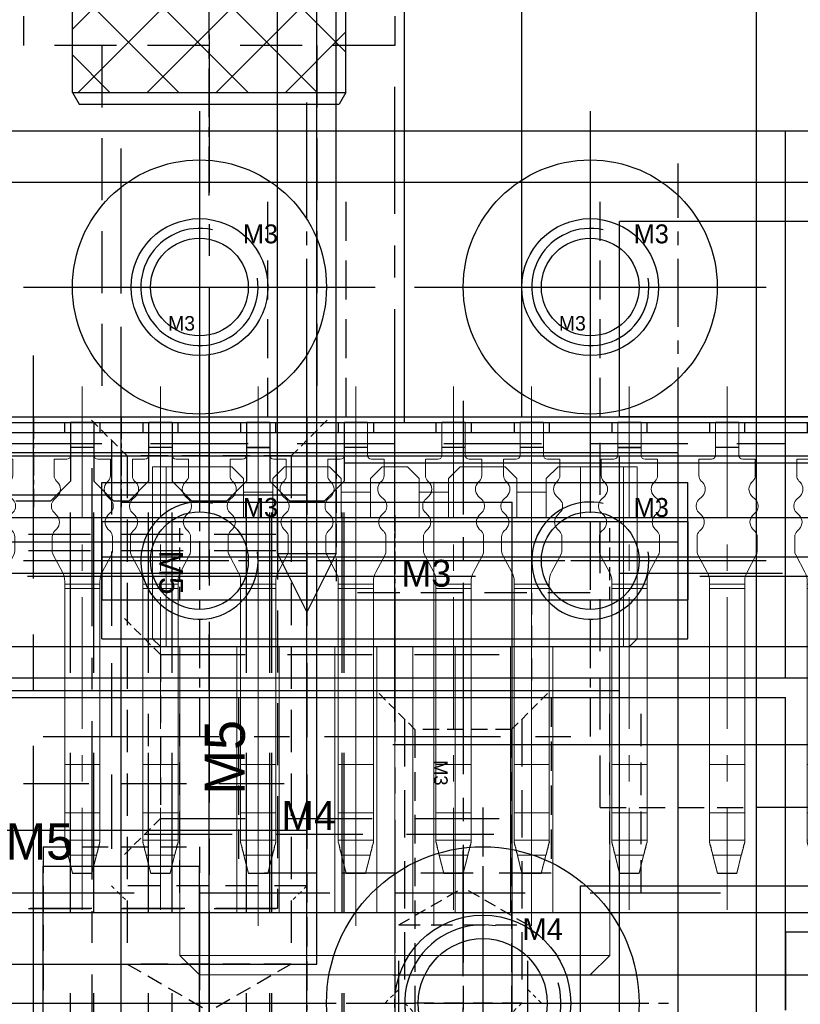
# Model space of a CAD drawing. Header units: millimetres. Extents: x -1657 to 8845, y -11980 to 3013.
# Tile 17 of 256: x 293 to 313, y -911 to -886. Entities that reach past the tile are written whole.
import ezdxf

# ---------------------------------------------------------------- set-up
doc = ezdxf.new("R2010")
doc.units = ezdxf.units.MM
doc.linetypes.add('CENTER', pattern=[2, 1.25, -0.25, 0.25, -0.25])
doc.linetypes.add('DASHED', pattern=[0.75, 0.5, -0.25])
for name, color, linetype in [('01', 6, 'Continuous'), ('图层13', 17, 'Continuous'), ('图层14', 143, 'Continuous'), ('图层15', 75, 'Continuous'), ('图层17', 150, 'Continuous'), ('图层177', 185, 'Continuous'), ('图层18', 224, 'Continuous'), ('图层21', 122, 'Continuous'), ('图层22', 204, 'Continuous'), ('图层24', 21, 'Continuous'), ('图层25', 81, 'Continuous'), ('图层26', 193, 'Continuous'), ('图层27', 216, 'Continuous'), ('图层28', 121, 'Continuous'), ('图层29', 13, 'Continuous'), ('图层32', 127, 'Continuous'), ('图层34', 132, 'Continuous'), ('图层82', 193, 'Continuous'), ('图层83', 63, 'Continuous'), ('图层84', 134, 'Continuous'), ('图层85', 230, 'Continuous'), ('图层86', 101, 'Continuous'), ('图层93', 40, 'Continuous'), ('导柱', 252, 'Continuous')]:
    doc.layers.add(name, color=color, linetype=linetype)

# ---------------------------------------------------------------- blocks, each defined once
blk = doc.blocks.new('90C6')
at = {"color": 1, "lineweight": 9, "ltscale": 0.03}
for p, q in [((-3.875, -13.445), (-3.875, 0.976)), ((-7.375, 0.266), (-7.375, -11.093)), ((-4.875, 0.266), (-4.875, -11.093)), ((-2.875, 0.266), (-2.875, -11.093)), ((-0.375, 0.266), (-0.375, -11.093))]:
    blk.add_line(p, q, dxfattribs=at)
at = {"color": 7, "linetype": 'Continuous', "lineweight": 15}
for p, q in [((-10.075, 0.65), (-9.725, 0.65)), ((-10.075, -3.75), (-10.075, 0.65)), ((-8.625, 0.65), (-9.725, 0.65)), ((-9.725, 0.65), (-9.725, -3.75)), ((-8.05, 0.65), (-8.625, 0.65)), ((-8.625, -0.65), (-8.625, 0.65)), ((-7.75, 0.35), (-8.05, 0.65)), ((-6.7, 0.65), (-7, 0.35)), ((-5.55, 0.65), (-6.7, 0.65)), ((-5.25, 0.35), (-5.55, 0.65)), ((-4.2, 0.65), (-4.5, 0.35)), ((-3.55, 0.65), (-4.2, 0.65)), ((-3.25, 0.35), (-3.55, 0.65)), ((-2.2, 0.65), (-2.5, 0.35)), ((-1.05, 0.65), (-2.2, 0.65)), ((-0.75, 0.35), (-1.05, 0.65)), ((0.3, 0.65), (0, 0.35)), ((0.875, 0.65), (0.3, 0.65)), ((0.875, -0.65), (0.875, 0.65)), ((1.975, 0.65), (0.875, 0.65)), ((1.975, 0.65), (2.325, 0.65)), ((1.975, -3.75), (1.975, 0.65)), ((2.325, 0.65), (2.325, -3.75)), ((-7.75, 0.35), (-7.75, -0.65)), ((-7, -0.65), (-7, 0.35)), ((-5.25, 0.35), (-5.25, -0.65)), ((-4.5, -0.65), (-4.5, 0.35)), ((-3.25, -0.65), (-3.25, 0.35)), ((-2.5, 0.35), (-2.5, -0.65)), ((-0.75, -0.65), (-0.75, 0.35)), ((0, 0.35), (0, -0.65)), ((-7.75, 0), (-7, 0)), ((-5.25, 0), (-4.5, 0)), ((-2.5, 0), (-3.25, 0)), ((0, 0), (-0.75, 0)), ((-8.625, -0.65), (0.875, -0.65)), ((-10.075, -3.75), (-9.875, -3.95)), ((-10.075, -3.75), (-9.725, -3.75)), ((-9.725, -3.75), (-9.725, -3.95)), ((-9.725, -3.75), (1.975, -3.75)), ((1.975, -3.75), (1.975, -3.95)), ((1.975, -3.75), (2.325, -3.75)), ((2.325, -3.75), (2.125, -3.95)), ((-9.725, -3.95), (-9.875, -3.95)), ((1.975, -3.95), (-9.725, -3.95)), ((-9.375, -11.85), (-9.375, -3.95)), ((-7.915, -3.95), (-7.915, -10.75)), ((-6.835, -10.75), (-6.835, -3.95)), ((-5.415, -3.95), (-5.415, -10.75)), ((-4.335, -10.75), (-4.335, -3.95)), ((-3.415, -10.75), (-3.415, -3.95)), ((-2.335, -3.95), (-2.335, -10.75)), ((-0.915, -10.75), (-0.915, -3.95)), ((0.165, -3.95), (0.165, -10.75)), ((1.625, -11.85), (1.625, -3.95)), ((2.125, -3.95), (1.975, -3.95)), ((-6.835, -10.75), (-7.915, -10.75)), ((-4.335, -10.75), (-5.415, -10.75)), ((-2.335, -10.75), (-3.415, -10.75)), ((0.165, -10.75), (-0.915, -10.75)), ((-8.875, -12.35), (-9.375, -11.85)), ((-9.375, -11.85), (1.625, -11.85)), ((1.125, -12.35), (1.625, -11.85)), ((1.125, -12.35), (-8.875, -12.35))]:
    blk.add_line(p, q, dxfattribs=at)
blk = doc.blocks.new('10672')
at = {"layer": '01', "color": 1, "linetype": 'CENTER', "lineweight": 9, "ltscale": 2.695376}
for p, q in [((0.717, 1.864), (0.717, -11.529)), ((3.217, 1.864), (3.217, -11.529)), ((5.217, 1.864), (5.217, -11.529)), ((7.717, 1.864), (7.717, -11.529))]:
    blk.add_line(p, q, dxfattribs=at)
at = {"layer": '01', "ltscale": 1.375}
for p, q in [((-0.53, 0.935), (8.97, 0.935)), ((-0.53, 0.685), (-0.53, 0.935)), ((8.97, 0.685), (8.97, 0.935)), ((-0.53, 0.685), (8.97, 0.685))]:
    blk.add_line(p, q, dxfattribs=at)
at = {"layer": '01', "ltscale": 0.075}
for p, q in [((0.267, 0.935), (0.267, 0.685)), ((1.167, 0.935), (1.167, 0.685)), ((2.767, 0.935), (2.767, 0.685)), ((3.667, 0.935), (3.667, 0.685)), ((4.767, 0.935), (4.767, 0.685)), ((5.667, 0.935), (5.667, 0.685)), ((7.267, 0.935), (7.267, 0.685)), ((8.167, 0.935), (8.167, 0.685))]:
    blk.add_line(p, q, dxfattribs=at)
at = {"layer": '01', "linetype": 'Continuous', "lineweight": 15}
for p, q in [((0.42, 0.935), (0.42, 0.1)), ((1.02, 0.935), (1.02, 0.1)), ((2.92, 0.935), (2.92, 0.1)), ((3.52, 0.935), (3.52, 0.1)), ((4.92, 0.935), (4.92, 0.1)), ((5.52, 0.935), (5.52, 0.1)), ((7.42, 0.935), (7.42, 0.1)), ((8.02, 0.935), (8.02, 0.1)), ((0.42, 0.297), (1.02, 0.297)), ((2.92, 0.297), (3.52, 0.297)), ((4.92, 0.297), (5.52, 0.297)), ((0, 0), (0.32, 0)), ((0, 0), (0.32, 0)), ((0, -0.417), (0, 0)), ((1.44, 0), (1.12, 0)), ((1.44, 0), (1.12, 0)), ((1.44, -0.417), (1.44, 0)), ((2.5, -0.417), (2.5, 0)), ((2.5, 0), (2.82, 0)), ((2.5, 0), (2.82, 0)), ((3.94, 0), (3.62, 0)), ((3.94, 0), (3.62, 0)), ((3.94, -0.417), (3.94, 0)), ((4.5, -0.417), (4.5, 0)), ((4.5, 0), (4.82, 0)), ((4.5, 0), (4.82, 0)), ((5.94, 0), (5.62, 0)), ((5.94, 0), (5.62, 0)), ((5.94, -0.417), (5.94, 0)), ((7, -0.417), (7, 0)), ((7, 0), (7.32, 0)), ((7, 0), (7.32, 0)), ((8.44, 0), (8.12, 0)), ((8.44, 0), (8.12, 0)), ((8.44, -0.417), (8.44, 0)), ((0.088, -0.588), (0.059, -0.559)), ((1.352, -0.588), (1.381, -0.559)), ((2.588, -0.588), (2.559, -0.559)), ((3.852, -0.588), (3.881, -0.559)), ((4.588, -0.588), (4.559, -0.559)), ((5.852, -0.588), (5.881, -0.559)), ((7.088, -0.588), (7.059, -0.559)), ((8.352, -0.588), (8.381, -0.559)), ((-0.011, -1.041), (0.088, -0.942)), ((1.451, -1.041), (1.352, -0.942)), ((2.489, -1.041), (2.588, -0.942)), ((3.951, -1.041), (3.852, -0.942)), ((4.489, -1.041), (4.588, -0.942)), ((5.951, -1.041), (5.852, -0.942)), ((6.989, -1.041), (7.088, -0.942)), ((8.451, -1.041), (8.352, -0.942)), ((-0.07, -1.217), (-0.07, -1.183)), ((1.51, -1.217), (1.51, -1.183)), ((2.43, -1.217), (2.43, -1.183)), ((4.01, -1.217), (4.01, -1.183)), ((4.43, -1.217), (4.43, -1.183)), ((6.01, -1.217), (6.01, -1.183)), ((6.93, -1.217), (6.93, -1.183)), ((8.51, -1.217), (8.51, -1.183)), ((0.063, -1.433), (-0.011, -1.359)), ((1.377, -1.433), (1.451, -1.359)), ((2.563, -1.433), (2.489, -1.359)), ((3.877, -1.433), (3.951, -1.359)), ((4.563, -1.433), (4.489, -1.359)), ((5.877, -1.433), (5.951, -1.359)), ((7.063, -1.433), (6.989, -1.359)), ((8.377, -1.433), (8.451, -1.359)), ((-0.05, -2.35), (-0.05, -1.983)), ((0.009, -1.841), (0.063, -1.787)), ((1.431, -1.841), (1.377, -1.787)), ((1.49, -2.35), (1.49, -1.983)), ((2.45, -2.35), (2.45, -1.983)), ((2.509, -1.841), (2.563, -1.787)), ((3.931, -1.841), (3.877, -1.787)), ((3.99, -2.35), (3.99, -1.983)), ((4.45, -2.35), (4.45, -1.983)), ((4.509, -1.841), (4.563, -1.787)), ((5.931, -1.841), (5.877, -1.787)), ((5.99, -2.35), (5.99, -1.983)), ((6.95, -2.35), (6.95, -1.983)), ((7.009, -1.841), (7.063, -1.787)), ((8.431, -1.841), (8.377, -1.787)), ((8.49, -2.35), (8.49, -1.983)), ((0.211, -2.89), (-0.026, -2.444)), ((1.229, -2.89), (1.466, -2.444)), ((2.711, -2.89), (2.474, -2.444)), ((3.729, -2.89), (3.966, -2.444)), ((4.711, -2.89), (4.474, -2.444)), ((5.729, -2.89), (5.966, -2.444)), ((7.211, -2.89), (6.974, -2.444)), ((8.229, -2.89), (8.466, -2.444)), ((0.27, -3.2), (0.27, -3.125)), ((1.17, -3.2), (0.27, -3.2)), ((0.27, -3.306), (0.27, -3.2)), ((1.17, -3.2), (1.17, -3.125)), ((1.17, -3.306), (1.17, -3.2)), ((2.77, -3.2), (2.77, -3.125)), ((3.67, -3.2), (2.77, -3.2)), ((2.77, -3.306), (2.77, -3.2)), ((3.67, -3.2), (3.67, -3.125)), ((3.67, -3.306), (3.67, -3.2)), ((4.77, -3.2), (4.77, -3.125)), ((5.67, -3.2), (4.77, -3.2)), ((4.77, -3.306), (4.77, -3.2)), ((5.67, -3.2), (5.67, -3.125)), ((5.67, -3.306), (5.67, -3.2)), ((7.27, -3.2), (7.27, -3.125)), ((8.17, -3.2), (7.27, -3.2)), ((7.27, -3.306), (7.27, -3.2)), ((8.17, -3.2), (8.17, -3.125)), ((8.17, -3.306), (8.17, -3.2)), ((1.17, -3.306), (0.27, -3.306)), ((0.27, -7.808), (0.27, -3.306)), ((1.17, -7.808), (1.17, -3.306)), ((3.67, -3.306), (2.77, -3.306)), ((2.77, -7.808), (2.77, -3.306)), ((3.67, -7.808), (3.67, -3.306)), ((5.67, -3.306), (4.77, -3.306)), ((4.77, -7.808), (4.77, -3.306)), ((5.67, -7.808), (5.67, -3.306)), ((8.17, -3.306), (7.27, -3.306)), ((7.27, -7.808), (7.27, -3.306)), ((8.17, -7.808), (8.17, -3.306)), ((1.17, -7.808), (0.27, -7.808)), ((0.27, -9.051), (0.27, -7.808)), ((1.17, -9.051), (1.17, -7.808)), ((3.67, -7.808), (2.77, -7.808)), ((2.77, -9.051), (2.77, -7.808)), ((3.67, -9.051), (3.67, -7.808)), ((5.67, -7.808), (4.77, -7.808)), ((4.77, -9.051), (4.77, -7.808)), ((5.67, -9.051), (5.67, -7.808)), ((8.17, -7.808), (7.27, -7.808)), ((7.27, -9.051), (7.27, -7.808)), ((8.17, -9.051), (8.17, -7.808)), ((1.17, -9.051), (0.27, -9.051)), ((0.27, -9.747), (0.27, -9.051)), ((1.17, -9.747), (1.17, -9.051)), ((3.67, -9.051), (2.77, -9.051)), ((2.77, -9.747), (2.77, -9.051)), ((3.67, -9.747), (3.67, -9.051)), ((5.67, -9.051), (4.77, -9.051)), ((4.77, -9.747), (4.77, -9.051)), ((5.67, -9.747), (5.67, -9.051)), ((8.17, -9.051), (7.27, -9.051)), ((7.27, -9.747), (7.27, -9.051)), ((8.17, -9.747), (8.17, -9.051)), ((1.17, -9.747), (0.27, -9.747)), ((0.27, -9.782), (0.27, -9.747)), ((0.27, -9.797), (0.27, -9.782)), ((1.17, -9.782), (1.17, -9.747)), ((1.17, -9.782), (1.17, -9.797)), ((3.67, -9.747), (2.77, -9.747)), ((2.77, -9.782), (2.77, -9.747)), ((2.77, -9.797), (2.77, -9.782)), ((3.67, -9.782), (3.67, -9.747)), ((3.67, -9.782), (3.67, -9.797)), ((5.67, -9.747), (4.77, -9.747)), ((4.77, -9.782), (4.77, -9.747)), ((4.77, -9.797), (4.77, -9.782)), ((5.67, -9.782), (5.67, -9.747)), ((5.67, -9.782), (5.67, -9.797)), ((8.17, -9.747), (7.27, -9.747)), ((7.27, -9.782), (7.27, -9.747)), ((7.27, -9.797), (7.27, -9.782)), ((8.17, -9.782), (8.17, -9.747)), ((8.17, -9.782), (8.17, -9.797)), ((1.083, -10.129), (0.355, -10.129)), ((0.355, -10.129), (0.47, -10.587)), ((0.47, -10.6), (0.355, -10.142)), ((0.965, -10.587), (1.083, -10.129)), ((1.083, -10.142), (0.965, -10.6)), ((3.583, -10.129), (2.855, -10.129)), ((2.855, -10.129), (2.97, -10.587)), ((2.97, -10.6), (2.855, -10.142)), ((3.465, -10.587), (3.583, -10.129)), ((3.583, -10.142), (3.465, -10.6)), ((5.583, -10.129), (4.855, -10.129)), ((4.855, -10.129), (4.97, -10.587)), ((4.97, -10.6), (4.855, -10.142)), ((5.465, -10.587), (5.583, -10.129)), ((5.583, -10.142), (5.465, -10.6)), ((8.083, -10.129), (7.355, -10.129)), ((7.355, -10.129), (7.47, -10.587)), ((7.47, -10.6), (7.355, -10.142)), ((7.965, -10.587), (8.083, -10.129)), ((8.083, -10.142), (7.965, -10.6)), ((0.47, -10.587), (0.47, -10.6)), ((0.965, -10.587), (0.47, -10.587)), ((0.965, -10.6), (0.47, -10.6)), ((0.965, -10.6), (0.965, -10.587)), ((2.97, -10.587), (2.97, -10.6)), ((3.465, -10.587), (2.97, -10.587)), ((3.465, -10.6), (2.97, -10.6)), ((3.465, -10.6), (3.465, -10.587)), ((4.97, -10.587), (4.97, -10.6)), ((5.465, -10.587), (4.97, -10.587)), ((5.465, -10.6), (4.97, -10.6)), ((5.465, -10.6), (5.465, -10.587)), ((7.47, -10.587), (7.47, -10.6)), ((7.965, -10.587), (7.47, -10.587)), ((7.965, -10.6), (7.47, -10.6)), ((7.965, -10.6), (7.965, -10.587))]:
    blk.add_line(p, q, dxfattribs=at)
at = {"layer": '01'}
for p, q in [((1.02, 0.935), (0.42, 0.935)), ((3.52, 0.935), (2.92, 0.935)), ((5.52, 0.935), (4.92, 0.935)), ((8.02, 0.935), (7.42, 0.935)), ((1.02, 0.297), (0.42, 0.297)), ((3.52, 0.297), (2.92, 0.297)), ((3.52, 0.297), (2.92, 0.297)), ((5.52, 0.297), (4.92, 0.297)), ((7.42, 0.297), (8.02, 0.297)), ((8.02, 0.297), (7.42, 0.297))]:
    blk.add_line(p, q, dxfattribs=at)
at = {"layer": '01', "linetype": 'Continuous', "lineweight": 15}
for centre, radius, start, end in [((0.32, 0.1), 0.1, 270, 0), ((0.32, 0.1), 0.1, 270, 0), ((1.12, 0.1), 0.1, 180, 270), ((1.12, 0.1), 0.1, 180, 270), ((2.82, 0.1), 0.1, 270, 0), ((2.82, 0.1), 0.1, 270, 0), ((3.62, 0.1), 0.1, 180, 270), ((3.62, 0.1), 0.1, 180, 270), ((4.82, 0.1), 0.1, 270, 0), ((4.82, 0.1), 0.1, 270, 0), ((5.62, 0.1), 0.1, 180, 270), ((5.62, 0.1), 0.1, 180, 270), ((7.32, 0.1), 0.1, 270, 0), ((7.32, 0.1), 0.1, 270, 0), ((8.12, 0.1), 0.1, 180, 270), ((8.12, 0.1), 0.1, 180, 270), ((0.2, -0.417), 0.2, 180, 225), ((1.24, -0.417), 0.2, 315, 0), ((2.7, -0.417), 0.2, 180, 225), ((3.74, -0.417), 0.2, 315, 0), ((4.7, -0.417), 0.2, 180, 225), ((5.74, -0.417), 0.2, 315, 0), ((7.2, -0.417), 0.2, 180, 225), ((8.24, -0.417), 0.2, 315, 0), ((-0.089, -0.765), 0.25, 315, 45), ((1.529, -0.765), 0.25, 135, 225), ((2.411, -0.765), 0.25, 315, 45), ((4.029, -0.765), 0.25, 135, 225), ((4.411, -0.765), 0.25, 315, 45), ((6.029, -0.765), 0.25, 135, 225), ((6.911, -0.765), 0.25, 315, 45), ((8.529, -0.765), 0.25, 135, 225), ((0.13, -1.183), 0.2, 135, 180), ((0.13, -1.217), 0.2, 180, 225), ((1.31, -1.183), 0.2, 0, 45), ((1.31, -1.217), 0.2, 315, 0), ((2.63, -1.183), 0.2, 135, 180), ((2.63, -1.217), 0.2, 180, 225), ((3.81, -1.183), 0.2, 0, 45), ((3.81, -1.217), 0.2, 315, 0), ((4.63, -1.183), 0.2, 135, 180), ((4.63, -1.217), 0.2, 180, 225), ((5.81, -1.183), 0.2, 0, 45), ((5.81, -1.217), 0.2, 315, 0), ((7.13, -1.183), 0.2, 135, 180), ((7.13, -1.217), 0.2, 180, 225), ((8.31, -1.183), 0.2, 0, 45), ((8.31, -1.217), 0.2, 315, 0), ((-0.114, -1.61), 0.25, 315, 45), ((1.554, -1.61), 0.25, 135, 225), ((2.386, -1.61), 0.25, 315, 45), ((4.054, -1.61), 0.25, 135, 225), ((4.386, -1.61), 0.25, 315, 45), ((6.054, -1.61), 0.25, 135, 225), ((6.886, -1.61), 0.25, 315, 45), ((8.554, -1.61), 0.25, 135, 225), ((0.15, -1.983), 0.2, 135, 180), ((1.29, -1.983), 0.2, 0, 45), ((2.65, -1.983), 0.2, 135, 180), ((3.79, -1.983), 0.2, 0, 45), ((4.65, -1.983), 0.2, 135, 180), ((5.79, -1.983), 0.2, 0, 45), ((7.15, -1.983), 0.2, 135, 180), ((8.29, -1.983), 0.2, 0, 45), ((0.15, -2.35), 0.2, 180, 208.0725), ((1.29, -2.35), 0.2, 331.9275, 0), ((2.65, -2.35), 0.2, 180, 208.0725), ((3.79, -2.35), 0.2, 331.9275, 0), ((4.65, -2.35), 0.2, 180, 208.0725), ((5.79, -2.35), 0.2, 331.9275, 0), ((7.15, -2.35), 0.2, 180, 208.0725), ((8.29, -2.35), 0.2, 331.9275, 0), ((-0.23, -3.125), 0.5, 0, 28.0725), ((1.67, -3.125), 0.5, 151.9275, 180), ((2.27, -3.125), 0.5, 0, 28.0725), ((2.27, -3.125), 0.5, 0, 28.0725), ((4.17, -3.125), 0.5, 151.9275, 180), ((4.27, -3.125), 0.5, 0, 28.0725), ((6.17, -3.125), 0.5, 151.9275, 180), ((6.77, -3.125), 0.5, 0, 28.0725), ((8.67, -3.125), 0.5, 151.9275, 180)]:
    blk.add_arc(centre, radius, start, end, dxfattribs=at)
for centre, major_axis, ratio, start_param, end_param in [((0.355, -10.1), (-0.137, 0.55), 0.012316, 0.950782, 1.620081), ((0.355, -10.1), (-0.2, 0.8), 0.012316, 1.179406, 1.620081), ((1.083, -10.1), (0.141, 0.55), 0.012587, 4.663251, 5.33255), ((1.083, -10.1), (0.205, 0.8), 0.012587, 4.663251, 5.103926), ((2.855, -10.1), (-0.137, 0.55), 0.012316, 0.950782, 1.620081), ((2.855, -10.1), (-0.2, 0.8), 0.012316, 1.179406, 1.620081), ((3.583, -10.1), (0.141, 0.55), 0.012587, 4.663251, 5.33255), ((3.583, -10.1), (0.205, 0.8), 0.012587, 4.663251, 5.103926), ((4.855, -10.1), (-0.137, 0.55), 0.012316, 0.950782, 1.620081), ((4.855, -10.1), (-0.2, 0.8), 0.012316, 1.179406, 1.620081), ((5.583, -10.1), (0.141, 0.55), 0.012587, 4.663251, 5.33255), ((5.583, -10.1), (0.205, 0.8), 0.012587, 4.663251, 5.103926), ((7.355, -10.1), (-0.137, 0.55), 0.012316, 0.950782, 1.620081), ((7.355, -10.1), (-0.2, 0.8), 0.012316, 1.179406, 1.620081), ((8.083, -10.1), (0.141, 0.55), 0.012587, 4.663251, 5.33255), ((8.083, -10.1), (0.205, 0.8), 0.012587, 4.663251, 5.103926)]:
    blk.add_ellipse(centre, major_axis=major_axis, ratio=ratio, start_param=start_param, end_param=end_param, dxfattribs=at)
blk = doc.blocks.new('4A')
at = {"color": 1, "linetype": 'CENTER'}
for p, q in [((0, 5), (0, -5)), ((-5, 0), (5, 0))]:
    blk.add_line(p, q, dxfattribs=at)
for radius in [4, 2.25]:
    blk.add_circle((0, 0), radius)
blk.add_text('M4', height=0.6969).set_placement((-1.438, -1.078))
blk = doc.blocks.new('4C')
at = {"color": 1, "linetype": 'CENTER', "ltscale": 1.3982}
for p, q in [((0, 3.496), (0, -3.496)), ((-3.496, 0), (3.496, 0))]:
    blk.add_line(p, q, dxfattribs=at)
blk.add_circle((0, 0), 1.65)
at = {"color": 2, "linetype": 'Continuous'}
blk.add_arc((0, 0), 2, 80.7475, 15.0508, dxfattribs=at)
blk.add_text('M4', height=0.5584).set_placement((1.013, 1.613))
blk = doc.blocks.new('10EA9')
at = {"layer": '导柱', "ltscale": 4}
for p, q in [((-5, 3.5), (0, 3.5)), ((-5, -19.5), (-5, 3.5)), ((0, -19.5), (0, 3.5)), ((-15, 0), (-5, 0)), ((-15, -16), (-15, 0)), ((0, 0), (93.5, 0))]:
    blk.add_line(p, q, dxfattribs=at)
blk = doc.blocks.new('4K1')
for p, q in [((-3.7, 3.5), (-4, 3.327)), ((-4, 3.327), (-4, -3.327)), ((-3.7, 3.5), (-3.7, -3.5)), ((-3.7, 3.5), (0, 3.5)), ((0, 3.5), (0, -3.5)), ((0.2, 2), (7.65, 2)), ((7.65, 2), (8, 1.65)), ((7.65, 2), (7.65, -2)), ((8, 1.65), (8, -1.65)), ((8, -1.65), (7.65, -2)), ((0.2, -2), (7.65, -2)), ((-3.7, -3.5), (-4, -3.327)), ((-3.7, -3.5), (0, -3.5))]:
    blk.add_line(p, q)
at = {"color": 0}
for p, q in [((-3.7, 0.771), (-0.971, 3.5)), ((-3.7, 2.539), (-2.739, 3.5)), ((0, -0.347), (-3.7, 3.353)), ((0, 1.421), (-2.079, 3.5)), ((0, 3.189), (-0.311, 3.5)), ((-3.7, -0.997), (0, 2.703)), ((0, -2.115), (-3.7, 1.585)), ((-3.7, -2.764), (0, 0.936)), ((-0.382, -3.5), (-3.7, -0.182)), ((-2.668, -3.5), (0, -0.832)), ((-2.15, -3.5), (-3.7, -1.95)), ((-0.9, -3.5), (0, -2.6))]:
    blk.add_line(p, q, dxfattribs=at)
at = {"color": 2, "linetype": 'Continuous'}
for p, q in [((2, 1.65), (1.65, 2)), ((2, 1.65), (2, -1.65)), ((2, 1.65), (8, 1.65)), ((2, -1.65), (1.65, -2)), ((2, -1.65), (8, -1.65))]:
    blk.add_line(p, q, dxfattribs=at)
at = {"color": 1, "linetype": 'CENTER'}
blk.add_line((-6.337, 0), (10.549, 0), dxfattribs=at)
for centre, start, end in [((0.2, 2.2), 180, 270), ((0.2, -2.2), 90, 180)]:
    blk.add_arc(centre, 0.2, start, end)
blk.add_text('M4', height=0.5374, rotation=90).set_placement((3.898, -1.086))
blk = doc.blocks.new('11268')
at = {"layer": '图层25', "color": 1, "linetype": 'CENTER', "ltscale": 3.238837}
blk.add_line((2.75, 6.762), (2.75, -11.107), dxfattribs=at)
at = {"layer": '图层25', "color": 4, "linetype": 'DASHED', "ltscale": 3.166667}
for p, q in [((-2, 5.5), (-2, 0)), ((7.5, 5.5), (7.5, 0)), ((7.5, 0), (-2, 0)), ((0, 0), (0, -9.5)), ((5.5, 0), (5.5, -9.5))]:
    blk.add_line(p, q, dxfattribs=at)
at = {"layer": '图层25', "ltscale": 3}
blk.add_text('M5', height=0.93, dxfattribs=at).set_placement((0.539, 1.25))
blk = doc.blocks.new('5F')
at = {"color": 4, "linetype": 'DASHED', "ltscale": 0.471405}
for p, q in [((1, 2.1), (0, 3.1)), ((1, -2.1), (0, -3.1))]:
    blk.add_line(p, q, dxfattribs=at)
at = {"color": 4, "linetype": 'DASHED', "ltscale": 3.8}
for p, q in [((0.6, 2.5), (12, 2.5)), ((0.6, -2.5), (12, -2.5))]:
    blk.add_line(p, q, dxfattribs=at)
at = {"color": 4, "linetype": 'DASHED', "ltscale": 0.188562}
for p, q in [((12, 2.5), (12.4, 2.1)), ((12, -2.5), (12.4, -2.1))]:
    blk.add_line(p, q, dxfattribs=at)
at = {"color": 4, "linetype": 'DASHED', "ltscale": 1.666667}
blk.add_line((12, 2.5), (12, -2.5), dxfattribs=at)
at = {"color": 4, "linetype": 'DASHED', "ltscale": 1.4}
for p, q in [((1, 2.1), (1, -2.1)), ((14, 2.1), (14, -2.1))]:
    blk.add_line(p, q, dxfattribs=at)
at = {"color": 4, "linetype": 'DASHED', "ltscale": 2.166667}
for p, q in [((1, 2.1), (14, 2.1)), ((1, -2.1), (14, -2.1))]:
    blk.add_line(p, q, dxfattribs=at)
at = {"color": 4, "linetype": 'DASHED', "ltscale": 0.80829}
for p in [(14, 2.1), (14, -2.1)]:
    blk.add_line(p, (15.212, 0), dxfattribs=at)
at = {"color": 1, "linetype": 'CENTER', "ltscale": 3.699214}
blk.add_line((-2.156, 0), (16.34, 0), dxfattribs=at)
blk.add_text('M5', height=0.6063).set_placement((3.422, -1.275))
blk = doc.blocks.new('113B3')
at = {"layer": '图层29', "color": 1, "linetype": 'CENTER', "ltscale": 2.329099}
blk.add_line((-3.25, 4.911), (-3.25, -4.116), dxfattribs=at)
at = {"layer": '图层29', "color": 4, "linetype": 'DASHED', "ltscale": 1.166667}
for p, q in [((-6.5, 3.5), (-6.5, 0)), ((0, 3.5), (0, 0))]:
    blk.add_line(p, q, dxfattribs=at)
at = {"layer": '图层29', "color": 4, "linetype": 'DASHED', "ltscale": 2.166667}
blk.add_line((0, 0), (-6.5, 0), dxfattribs=at)
at = {"layer": '图层29', "color": 4, "linetype": 'DASHED', "ltscale": 1.125}
for p, q in [((-5, 0), (-5, -2.5)), ((-1.5, 0), (-1.5, -2.5))]:
    blk.add_line(p, q, dxfattribs=at)
at = {"layer": '图层29', "linetype": 'DASHED', "ltscale": 3}
blk.add_text('M3', height=0.6863, dxfattribs=at).set_placement((-4.832, 0.154))
blk = doc.blocks.new('3F')
at = {"color": 4, "linetype": 'DASHED', "ltscale": 0.471405}
for p, q in [((1, 1.237), (0, 2.237)), ((1, -1.237), (0, -2.237))]:
    blk.add_line(p, q, dxfattribs=at)
at = {"color": 4, "linetype": 'DASHED', "ltscale": 2.420833}
for p, q in [((0.738, 1.5), (8, 1.5)), ((0.738, -1.5), (8, -1.5))]:
    blk.add_line(p, q, dxfattribs=at)
at = {"color": 4, "linetype": 'DASHED', "ltscale": 0.123744}
for p, q in [((8, 1.5), (8.262, 1.237)), ((8, -1.5), (8.262, -1.237))]:
    blk.add_line(p, q, dxfattribs=at)
at = {"color": 4, "linetype": 'DASHED'}
blk.add_line((8, 1.5), (8, -1.5), dxfattribs=at)
at = {"color": 4, "linetype": 'DASHED', "ltscale": 1.458333}
for p, q in [((1, 1.237), (9.75, 1.237)), ((1, -1.237), (9.75, -1.237))]:
    blk.add_line(p, q, dxfattribs=at)
at = {"color": 4, "linetype": 'DASHED', "ltscale": 0.825}
for p, q in [((1, 1.237), (1, -1.237)), ((8.262, 1.237), (8.262, -1.237)), ((9.75, 1.237), (9.75, -1.237))]:
    blk.add_line(p, q, dxfattribs=at)
at = {"color": 4, "linetype": 'DASHED', "ltscale": 0.476314}
for p in [(9.75, 1.237), (9.75, -1.237)]:
    blk.add_line(p, (10.464, 0), dxfattribs=at)
at = {"color": 1, "linetype": 'CENTER', "ltscale": 2.408031}
blk.add_line((-0.867, 0), (11.173, 0), dxfattribs=at)
at = {"linetype": 'DASHED'}
blk.add_text('M3', height=0.3465, dxfattribs=at).set_placement((1.789, -0.745))
blk = doc.blocks.new('4F')
at = {"color": 4, "linetype": 'DASHED', "ltscale": 0.471405}
for p, q in [((1, 1.65), (0, 2.65)), ((1, -1.65), (0, -2.65))]:
    blk.add_line(p, q, dxfattribs=at)
at = {"color": 4, "linetype": 'DASHED', "ltscale": 3.116667}
for p, q in [((0.65, 2), (10, 2)), ((0.65, -2), (10, -2))]:
    blk.add_line(p, q, dxfattribs=at)
at = {"color": 4, "linetype": 'DASHED', "ltscale": 0.164992}
for p, q in [((10, 2), (10.35, 1.65)), ((10, -2), (10.35, -1.65))]:
    blk.add_line(p, q, dxfattribs=at)
at = {"color": 4, "linetype": 'DASHED', "ltscale": 1.333333}
blk.add_line((10, 2), (10, -2), dxfattribs=at)
at = {"color": 4, "linetype": 'DASHED', "ltscale": 1.1}
for p, q in [((1, 1.65), (1, -1.65)), ((12, 1.65), (12, -1.65))]:
    blk.add_line(p, q, dxfattribs=at)
at = {"color": 4, "linetype": 'DASHED', "ltscale": 3.666667}
for p, q in [((1, 1.65), (12, 1.65)), ((1, -1.65), (12, -1.65))]:
    blk.add_line(p, q, dxfattribs=at)
at = {"color": 4, "linetype": 'DASHED', "ltscale": 0.635085}
for p in [(12, 1.65), (12, -1.65)]:
    blk.add_line(p, (12.953, 0), dxfattribs=at)
at = {"color": 1, "linetype": 'CENTER', "ltscale": 3.210708}
blk.add_line((-2.156, 0), (13.898, 0), dxfattribs=at)
blk.add_text('M4', height=0.8081, rotation=90).set_placement((3.463, -1.03))
blk = doc.blocks.new('14F6A')
at = {"layer": '图层13', "color": 1, "linetype": 'CENTER', "ltscale": 3.238837}
blk.add_line((2.75, 11.268), (2.75, -13.307), dxfattribs=at)
at = {"layer": '图层13', "color": 4, "linetype": 'DASHED', "ltscale": 3.166667}
for p, q in [((-2, 10), (-2, 0)), ((7.5, 10), (7.5, 0)), ((7.5, 0), (-2, 0)), ((0, 0), (0, -11.7)), ((5.5, 0), (5.5, -11.7))]:
    blk.add_line(p, q, dxfattribs=at)
at = {"layer": '图层13', "ltscale": 3}
blk.add_text('M5', height=0.93, dxfattribs=at).set_placement((0.539, 1.25))
blk = doc.blocks.new('3A')
at = {"color": 1, "linetype": 'CENTER'}
for p, q in [((0, 4.25), (0, -4.25)), ((-4.25, 0), (4.25, 0))]:
    blk.add_line(p, q, dxfattribs=at)
for radius in [3.25, 1.75]:
    blk.add_circle((0, 0), radius)
blk.add_text('M3', height=0.3706).set_placement((-0.802, -1.114))
blk = doc.blocks.new('3C')
at = {"color": 1, "linetype": 'CENTER'}
for p, q in [((0, 4.5), (0, -4.5)), ((-4.5, 0), (4.5, 0))]:
    blk.add_line(p, q, dxfattribs=at)
blk.add_circle((0, 0), 1.25)
at = {"color": 2, "linetype": 'Continuous'}
blk.add_arc((0, 0), 1.5, 77.2897, 8.5828, dxfattribs=at)
blk.add_text('M3', height=0.4838).set_placement((1.112, 1.118))
blk = doc.blocks.new('19646')
at = {"layer": '图层85', "color": 1, "linetype": 'CENTER', "ltscale": 2.671598}
blk.add_line((0, 0), (0, -12.358), dxfattribs=at)
at = {"layer": '图层85', "color": 4, "linetype": 'DASHED', "ltscale": 1.5}
for p, q in [((-4, -2.215), (-4, -6.715)), ((4, -2.215), (4, -6.715)), ((-2.25, -6.715), (-2.25, -10.215)), ((2.25, -6.715), (2.25, -10.215))]:
    blk.add_line(p, q, dxfattribs=at)
at = {"layer": '图层85', "color": 4, "linetype": 'DASHED', "ltscale": 2.666667}
blk.add_line((4, -6.715), (-4, -6.715), dxfattribs=at)
at = {"layer": '图层85'}
blk.add_text('M4', height=0.743, dxfattribs=at).set_placement((-2.897, -5.607))
blk = doc.blocks.new('1968B')
at = {"layer": '图层86', "color": 1, "linetype": 'CENTER', "ltscale": 3.2}
blk.add_line((-2, 2.026), (-2, -8.899), dxfattribs=at)
at = {"layer": '图层86', "color": 4, "linetype": 'DASHED', "ltscale": 0.471405}
for p, q in [((-3.65, -0.35), (-4.65, 0.65)), ((-0.35, -0.35), (0.65, 0.65))]:
    blk.add_line(p, q, dxfattribs=at)
at = {"layer": '图层86', "color": 4, "linetype": 'DASHED', "ltscale": 3.783333}
for p, q in [((0, 0), (0, -7.35)), ((-4, 0), (-4, -7.35))]:
    blk.add_line(p, q, dxfattribs=at)
at = {"layer": '图层86', "color": 4, "linetype": 'DASHED', "ltscale": 3.666667}
for p, q in [((-3.65, -0.35), (-3.65, -7.35)), ((-0.35, -0.35), (-0.35, -7.35))]:
    blk.add_line(p, q, dxfattribs=at)
at = {"layer": '图层86', "color": 4, "linetype": 'DASHED', "ltscale": 1.1}
blk.add_line((-0.35, -0.35), (-3.65, -0.35), dxfattribs=at)
at = {"layer": '图层86'}
blk.add_text('M4', height=0.8143, dxfattribs=at).set_placement((-2.964, -3.367))
blk = doc.blocks.new('19FF8')
at = {"layer": '图层93', "color": 4, "linetype": 'DASHED', "ltscale": 0.471405}
for p, q in [((0, 0), (-1, 1)), ((0, -4.2), (-1, -5.2))]:
    blk.add_line(p, q, dxfattribs=at)
at = {"layer": '图层93', "color": 4, "linetype": 'DASHED', "ltscale": 4.466667}
for p, q in [((-0.4, 0.4), (9, 0.4)), ((-0.4, -4.6), (9, -4.6))]:
    blk.add_line(p, q, dxfattribs=at)
at = {"layer": '图层93', "color": 4, "linetype": 'DASHED', "ltscale": 1.4}
blk.add_line((0, 0), (0, -4.2), dxfattribs=at)
at = {"layer": '图层93', "color": 4, "linetype": 'DASHED', "ltscale": 4.333333}
for p, q in [((0, 0), (9, 0)), ((0, -4.2), (9, -4.2))]:
    blk.add_line(p, q, dxfattribs=at)
at = {"layer": '图层93', "color": 1, "linetype": 'CENTER', "ltscale": 3.6}
blk.add_line((-3, -2.1), (10.576, -2.1), dxfattribs=at)
at = {"layer": '图层93'}
blk.add_text('M5', height=1.0315, rotation=90, dxfattribs=at).set_placement((2.161, -3.593))

msp = doc.modelspace()

# ---------------------------------------------------------------- linework, layer by layer
at = {"layer": '图层13', "ltscale": 1.375}
for p, q in [((258.9098, -898.9622), (480.2098, -898.9622)), ((258.9098, -902.2622), (595.9098, -902.2622)), ((258.9098, -909.0622), (595.9098, -909.0622))]:
    msp.add_line(p, q, dxfattribs=at)
at = {"layer": '图层13', "color": 4, "linetype": 'DASHED', "ltscale": 22.933333}
msp.add_line((258.9098, -900.4622), (327.7098, -900.4622), dxfattribs=at)
at = {"layer": '图层13', "color": 4, "linetype": 'DASHED', "ltscale": 58.333333}
for p, q in [((258.9098, -904.7622), (595.9098, -904.7622)), ((258.9098, -910.6622), (595.9098, -910.6622))]:
    msp.add_line(p, q, dxfattribs=at)
at = {"layer": '图层14', "color": 1, "linetype": 'CENTER', "ltscale": 1.856}
msp.add_line((309.9598, -907.0222), (309.9598, -895.7422), dxfattribs=at)
at = {"layer": '图层14', "ltscale": 0.625}
for p, q in [((137.9598, -896.3822), (347.4598, -896.3822)), ((309.9598, -921.3822), (309.9598, -896.3822)), ((309.9598, -896.7822), (337.9598, -896.7822))]:
    msp.add_line(p, q, dxfattribs=at)
at = {"layer": '图层14', "color": 4, "linetype": 'DASHED', "ltscale": 2.666667}
for p, q in [((307.9598, -906.3822), (307.9598, -896.3822)), ((311.9598, -906.3822), (311.9598, -896.3822))]:
    msp.add_line(p, q, dxfattribs=at)
at = {"layer": '图层14', "color": 4, "linetype": 'DASHED', "ltscale": 4}
msp.add_line((311.9598, -908.3822), (311.9598, -896.3822), dxfattribs=at)
at = {"layer": '图层14', "color": 4, "linetype": 'DASHED', "ltscale": 1.333333}
msp.add_line((307.9598, -906.3822), (311.9598, -906.3822), dxfattribs=at)
at = {"layer": '图层14', "color": 4, "linetype": 'DASHED', "ltscale": 8.333333}
msp.add_line((307.4598, -908.3822), (332.4598, -908.3822), dxfattribs=at)
at = {"layer": '图层14', "color": 4, "linetype": 'DASHED', "ltscale": 4.333333}
msp.add_line((307.4598, -921.3822), (307.4598, -908.3822), dxfattribs=at)
at = {"layer": '图层15', "color": 1, "linetype": 'CENTER', "ltscale": 5.7072}
for p, q in [((293.4598, -923.3502), (293.4598, -894.8142)), ((295.7098, -923.3502), (295.7098, -894.8142)), ((297.9598, -923.3502), (297.9598, -894.8142)), ((300.4598, -923.3502), (300.4598, -894.8142)), ((300.4598, -923.3502), (300.4598, -894.8142)), ((300.4598, -923.3502), (300.4598, -894.8142))]:
    msp.add_line(p, q, dxfattribs=at)
at = {"layer": '图层15', "ltscale": 0.15}
for p, q in [((265.9598, -896.7822), (309.9598, -896.7822)), ((309.9598, -921.3822), (309.9598, -896.7822)), ((265.9598, -897.2943), (309.9598, -897.2943)), ((265.9598, -899.5781), (309.9598, -899.5781))]:
    msp.add_line(p, q, dxfattribs=at)
at = {"layer": '图层15', "color": 4, "linetype": 'DASHED', "ltscale": 8.2}
for p, q in [((294.4098, -921.3822), (294.4098, -896.7822)), ((295.0098, -921.3822), (295.0098, -896.7822)), ((296.4098, -921.3822), (296.4098, -896.7822)), ((297.0098, -921.3822), (297.0098, -896.7822)), ((298.9098, -921.3822), (298.9098, -896.7822)), ((299.5098, -921.3822), (299.5098, -896.7822)), ((299.5598, -921.3822), (299.5598, -896.7822)), ((301.3598, -921.3822), (301.3598, -896.7822)), ((301.4098, -921.3822), (301.4098, -896.7822))]:
    msp.add_line(p, q, dxfattribs=at)
at = {"layer": '图层17', "color": 1, "linetype": 'CENTER', "ltscale": 1.392}
for p, q in [((300.4598, -896.8622), (300.4598, -889.9022)), ((309.9598, -896.8622), (309.9598, -889.9022))]:
    msp.add_line(p, q, dxfattribs=at)
at = {"layer": '图层17', "ltscale": 0.45}
for p, q in [((237.9598, -890.3822), (337.9598, -890.3822)), ((237.9598, -896.3822), (337.9598, -896.3822))]:
    msp.add_line(p, q, dxfattribs=at)
at = {"layer": '图层17', "color": 4, "linetype": 'DASHED', "ltscale": 2}
for p, q in [((299.4598, -896.3822), (299.4598, -890.3822)), ((301.4598, -896.3822), (301.4598, -890.3822)), ((307.9598, -896.3822), (307.9598, -890.3822)), ((311.9598, -896.3822), (311.9598, -890.3822))]:
    msp.add_line(p, q, dxfattribs=at)
at = {"layer": '图层17', "ltscale": 1.125}
msp.add_line((305.9598, -896.3822), (305.9598, -890.3822), dxfattribs=at)
at = {"layer": '图层177', "ltscale": 5}
for p, q in [((308.4598, -919.3822), (308.4598, -897.3822)), ((308.4598, -897.3822), (336.4598, -897.3822))]:
    msp.add_line(p, q, dxfattribs=at)
at = {"layer": '图层177', "color": 4, "linetype": 'DASHED', "ltscale": 8.333333}
msp.add_line((308.4598, -900.3822), (336.4598, -900.3822), dxfattribs=at)
at = {"layer": '图层18', "ltscale": 6.25}
for p, q in [((307.4598, -908.3822), (332.4598, -908.3822)), ((307.4598, -920.3822), (307.4598, -908.3822))]:
    msp.add_line(p, q, dxfattribs=at)
at = {"layer": '图层21', "ltscale": 0.75}
for p, q in [((302.9573, -896.5322), (302.9573, -848.5322)), ((269.4573, -896.5322), (302.9573, -896.5322)), ((293.0098, -898.5322), (293.9098, -898.5322)), ((295.5098, -898.5322), (295.9098, -898.5322)), ((297.5098, -898.5322), (298.4098, -898.5322)), ((300.0098, -898.5322), (300.9098, -898.5322))]:
    msp.add_line(p, q, dxfattribs=at)
at = {"layer": '图层21', "color": 1, "linetype": 'CENTER', "ltscale": 0.464}
for p, q in [((293.4598, -896.3722), (293.4598, -898.6922)), ((295.7098, -896.3722), (295.7098, -898.6922)), ((297.9598, -896.3722), (297.9598, -898.6922)), ((300.4598, -896.3722), (300.4598, -898.6922))]:
    msp.add_line(p, q, dxfattribs=at)
at = {"layer": '图层21', "ltscale": 1.125}
for p, q in [((294.4098, -896.5322), (294.4098, -898.0322)), ((295.0098, -896.5322), (295.0098, -898.0322)), ((296.4098, -896.5322), (296.4098, -898.0322)), ((297.0098, -896.5322), (297.0098, -898.0322)), ((298.9098, -896.5322), (298.9098, -898.0322)), ((299.5098, -896.5322), (299.5098, -898.0322)), ((301.4098, -896.5322), (301.4098, -898.0322)), ((293.9098, -898.5322), (294.4098, -898.0322)), ((295.5098, -898.5322), (295.0098, -898.0322)), ((295.9098, -898.5322), (296.4098, -898.0322)), ((297.5098, -898.5322), (297.0098, -898.0322)), ((298.4098, -898.5322), (298.9098, -898.0322)), ((300.0098, -898.5322), (299.5098, -898.0322)), ((300.9098, -898.5322), (301.4098, -898.0322))]:
    msp.add_line(p, q, dxfattribs=at)
at = {"layer": '图层22', "color": 1, "linetype": 'CENTER', "ltscale": 9.28}
msp.add_line((300.4598, -904.5822), (300.4598, -853.1822), dxfattribs=at)
at = {"layer": '图层22', "ltscale": 0.75}
for p, q in [((299.7098, -899.8822), (299.7098, -858.3822)), ((301.2098, -899.8822), (301.2098, -858.3822)), ((299.7098, -899.8822), (301.2098, -899.8822))]:
    msp.add_line(p, q, dxfattribs=at)
at = {"layer": '图层22', "ltscale": 1.593444}
for p in [(299.7098, -899.8822), (301.2098, -899.8822)]:
    msp.add_line(p, (300.4598, -901.3822), dxfattribs=at)
at = {"layer": '图层25', "ltscale": 1.5}
for p, q in [((305.9598, -896.3822), (305.9598, -881.3822)), ((269.9598, -896.3822), (305.9598, -896.3822))]:
    msp.add_line(p, q, dxfattribs=at)
at = {"layer": '图层26', "color": 1, "linetype": 'CENTER', "ltscale": 3.248}
msp.add_line((295.7098, -912.5022), (295.7098, -897.2622), dxfattribs=at)
at = {"layer": '图层26', "ltscale": 0.25}
for p, q in [((290.9598, -898.3822), (300.4598, -898.3822)), ((300.4598, -911.3822), (300.4598, -898.3822)), ((290.9598, -900.3822), (300.4598, -900.3822)), ((290.9598, -903.3822), (300.4598, -903.3822)), ((290.9598, -911.3822), (300.4598, -911.3822))]:
    msp.add_line(p, q, dxfattribs=at)
at = {"layer": '图层26', "color": 4, "linetype": 'DASHED', "ltscale": 3.166667}
for p, q in [((290.9598, -899.3822), (300.4598, -899.3822)), ((290.9598, -899.7996), (300.4598, -899.7996)), ((290.9598, -908.9648), (300.4598, -908.9648))]:
    msp.add_line(p, q, dxfattribs=at)
at = {"layer": '图层26', "ltscale": 2.5}
msp.add_line((290.9598, -906.9574), (300.4598, -906.9574), dxfattribs=at)
at = {"layer": '图层26', "color": 4, "linetype": 'DASHED', "ltscale": 1.333333}
for p, q in [((293.7098, -907.3822), (293.7098, -911.3822)), ((293.7098, -907.3822), (297.7098, -907.3822)), ((297.7098, -907.3822), (297.7098, -911.3822))]:
    msp.add_line(p, q, dxfattribs=at)
at = {"layer": '图层27', "color": 1, "linetype": 'CENTER', "ltscale": 4.176}
msp.add_line((295.7098, -922.8222), (295.7098, -901.9422), dxfattribs=at)
at = {"layer": '图层27', "ltscale": 2.5}
for p, q in [((300.4598, -911.3822), (300.4598, -903.3822)), ((300.4598, -903.3822), (308.4598, -903.3822)), ((308.4598, -921.3822), (308.4598, -903.3822)), ((290.9598, -911.3822), (300.4598, -911.3822))]:
    msp.add_line(p, q, dxfattribs=at)
at = {"layer": '图层27', "color": 4, "linetype": 'DASHED', "ltscale": 3.333333}
for p, q in [((293.7098, -921.3822), (293.7098, -911.3822)), ((297.7098, -921.3822), (297.7098, -911.3822))]:
    msp.add_line(p, q, dxfattribs=at)
at = {"layer": '图层28', "color": 1, "linetype": 'CENTER', "ltscale": 3.132}
msp.add_line((295.7098, -922.4622), (295.7098, -906.8022), dxfattribs=at)
at = {"layer": '图层28'}
for p, q in [((293.7098, -907.8822), (297.7098, -907.8822)), ((293.7098, -921.3822), (293.7098, -907.8822)), ((297.7098, -921.3822), (297.7098, -907.8822)), ((293.7098, -911.3822), (297.7098, -911.3822))]:
    msp.add_line(p, q, dxfattribs=at)
at = {"layer": '图层29', "color": 1, "linetype": 'CENTER', "ltscale": 2.52041}
msp.add_line((295.7098, -906.6832), (295.7098, -894.0812), dxfattribs=at)
at = {"layer": '图层29'}
for p, q in [((282.9598, -897.3822), (308.4598, -897.3822)), ((308.4598, -903.3822), (308.4598, -897.3822)), ((282.9598, -903.3822), (308.4598, -903.3822))]:
    msp.add_line(p, q, dxfattribs=at)
at = {"layer": '图层32', "color": 1, "linetype": 'CENTER', "ltscale": 14.848}
msp.add_line((295.7098, -915.5022), (295.7098, -841.2622), dxfattribs=at)
at = {"layer": '图层32', "ltscale": 1.625}
for p, q in [((300.7098, -910.3822), (300.7098, -846.3822)), ((290.7098, -910.3822), (300.7098, -910.3822))]:
    msp.add_line(p, q, dxfattribs=at)
at = {"layer": '图层32', "color": 4, "linetype": 'DASHED', "ltscale": 3.333333}
msp.add_line((290.7098, -905.7657), (300.7098, -905.7657), dxfattribs=at)
at = {"layer": '图层34', "ltscale": 10}
msp.add_line((311.9598, -919.3822), (311.9598, -796.3822), dxfattribs=at)
at = {"layer": '图层82', "ltscale": 1.625}
for p, q in [((258.9098, -889.0622), (595.9098, -889.0622)), ((295.2098, -899.0622), (310.2098, -899.0622)), ((295.2098, -899.0622), (295.2098, -901.0622)), ((310.2098, -899.0622), (310.2098, -901.0622)), ((295.2098, -899.9622), (310.2098, -899.9622)), ((295.2098, -901.0622), (310.2098, -901.0622)), ((258.9098, -903.0622), (595.9098, -903.0622))]:
    msp.add_line(p, q, dxfattribs=at)
at = {"layer": '图层82', "color": 4, "linetype": 'DASHED', "ltscale": 56.666667}
for p, q in [((258.9098, -897.5622), (595.9098, -897.5622)), ((258.9098, -898.9622), (595.9098, -898.9622))]:
    msp.add_line(p, q, dxfattribs=at)
at = {"layer": '图层82', "color": 1, "linetype": 'CENTER', "ltscale": 0.464}
msp.add_line((302.7098, -898.9022), (302.7098, -901.2222), dxfattribs=at)
at = {"layer": '图层82', "color": 4, "linetype": 'DASHED', "ltscale": 12.1}
msp.add_line((258.9098, -899.9622), (295.2098, -899.9622), dxfattribs=at)
at = {"layer": '图层82', "color": 4, "linetype": 'DASHED', "ltscale": 11.666667}
msp.add_line((310.2098, -899.9622), (345.2098, -899.9622), dxfattribs=at)
at = {"layer": '图层82', "color": 1, "linetype": 'CENTER', "ltscale": 3.48}
msp.add_line((294.0098, -900.0622), (311.4098, -900.0622), dxfattribs=at)
at = {"layer": '图层83', "color": 1, "linetype": 'CENTER', "ltscale": 0.928}
msp.add_line((302.7098, -902.3822), (302.7098, -897.7422), dxfattribs=at)
at = {"layer": '图层83', "ltscale": 1.625}
for p, q in [((295.2098, -902.0622), (295.2098, -898.0622)), ((295.2098, -898.0622), (310.2098, -898.0622)), ((310.2098, -902.0622), (310.2098, -898.0622)), ((295.2098, -902.0622), (310.2098, -902.0622))]:
    msp.add_line(p, q, dxfattribs=at)
at = {"layer": '图层83', "color": 4, "linetype": 'DASHED', "ltscale": 5}
for p, q in [((295.2098, -899.0622), (310.2098, -899.0622)), ((295.2098, -901.0622), (310.2098, -901.0622))]:
    msp.add_line(p, q, dxfattribs=at)
at = {"layer": '图层83', "color": 4, "linetype": 'DASHED', "ltscale": 0.666667}
for p, q in [((297.2098, -901.0622), (297.2098, -899.0622)), ((308.2098, -901.0622), (308.2098, -899.0622))]:
    msp.add_line(p, q, dxfattribs=at)
at = {"layer": '图层84', "color": 1, "linetype": 'CENTER', "ltscale": 3.248}
msp.add_line((302.7098, -904.1822), (302.7098, -887.9422), dxfattribs=at)
at = {"layer": '图层84', "ltscale": 1.625}
for p, q in [((292.7098, -889.0622), (312.7098, -889.0622)), ((312.7098, -903.0622), (312.7098, -889.0622)), ((292.7098, -903.0622), (312.7098, -903.0622))]:
    msp.add_line(p, q, dxfattribs=at)
at = {"layer": '图层84', "color": 4, "linetype": 'DASHED', "ltscale": 5}
msp.add_line((292.7098, -897.0622), (312.7098, -897.0622), dxfattribs=at)
at = {"layer": '图层85', "ltscale": 1.625}
for p in [(292.7098, -903.5622), (312.7098, -911.5622)]:
    msp.add_line(p, (312.7098, -903.5622), dxfattribs=at)
at = {"layer": '图层85', "color": 4, "linetype": 'DASHED', "ltscale": 1.666667}
for p, q in [((296.4098, -908.5622), (296.4098, -903.5622)), ((297.2098, -908.5622), (297.2098, -903.5622)), ((308.2098, -908.5622), (308.2098, -903.5622)), ((309.0098, -908.5622), (309.0098, -903.5622))]:
    msp.add_line(p, q, dxfattribs=at)
at = {"layer": '图层85', "color": 4, "linetype": 'DASHED', "ltscale": 6.666667}
msp.add_line((292.7098, -908.5622), (312.7098, -908.5622), dxfattribs=at)
at = {"layer": '图层86', "color": 1, "linetype": 'CENTER', "ltscale": 0.624358}
msp.add_line((302.7098, -909.0013), (302.7098, -912.1231), dxfattribs=at)
at = {"layer": '图层86', "ltscale": 1.625}
for q in [(312.7098, -911.5622), (316.7098, -909.5622)]:
    msp.add_line((312.7098, -909.5622), q, dxfattribs=at)
at = {"layer": '图层93', "ltscale": 1.625}
for p, q in [((295.7098, -898.5622), (305.7098, -898.5622)), ((295.7098, -942.5622), (295.7098, -898.5622)), ((305.7098, -942.5622), (305.7098, -898.5622))]:
    msp.add_line(p, q, dxfattribs=at)

# ---------------------------------------------------------------- block references
msp.add_blockref('90C6', (306.5848, -898.3122))
at = {"layer": '01', "ltscale": 0.625}
for p in [(291.4923, -897.4672), (300.9923, -897.4672), (310.4923, -897.4672)]:
    msp.add_blockref('10672', p, dxfattribs=at)
at = {"layer": '图层13', "ltscale": 1.5}
msp.add_blockref('14F6A', (292.2098, -908.9622), dxfattribs=at)
at = {"layer": '图层14', "ltscale": 1.5, "rotation": 270}
msp.add_blockref('5F', (297.9598, -896.3822), dxfattribs=at)
at = {"layer": '图层14', "ltscale": 0.15}
msp.add_blockref('4C', (304.9598, -911.3822), dxfattribs=at)
at = {"layer": '图层15', "ltscale": 0.15}
msp.add_blockref('4A', (304.9598, -911.3822), dxfattribs=at)
at = {"layer": '图层24', "ltscale": 1.125, "rotation": 90}
msp.add_blockref('4K1', (297.9573, -884.3822), dxfattribs=at)
at = {"layer": '图层25', "ltscale": 1.5}
msp.add_blockref('11268', (295.2098, -886.8822), dxfattribs=at)
at = {"layer": '图层27'}
for name, p, rotation in [('3F', (304.4598, -903.3822), 270), ('4F', (304.4598, -921.3822), 90)]:
    msp.add_blockref(name, p, dxfattribs=dict(at, rotation=rotation))
at = {"layer": '图层29'}
msp.add_blockref('113B3', (307.7098, -900.8822), dxfattribs=at)
at = {"layer": '图层82', "ltscale": 1.625}
for p in [(297.7098, -893.0622), (307.7098, -893.0622)]:
    msp.add_blockref('3C', p, dxfattribs=at)
at = {"layer": '图层84', "ltscale": 1.625}
for name, p in [('3A', (297.7098, -893.0622)), ('3A', (307.7098, -893.0622)), ('3C', (297.7098, -900.0622)), ('3C', (307.7098, -900.0622))]:
    msp.add_blockref(name, p, dxfattribs=at)
at = {"layer": '图层85', "ltscale": 1.625}
msp.add_blockref('19646', (302.7098, -901.3472), dxfattribs=at)
at = {"layer": '图层86', "ltscale": 1.625}
msp.add_blockref('1968B', (304.7098, -912.2122), dxfattribs=at)
at = {"layer": '图层93', "ltscale": 1.625}
msp.add_blockref('19FF8', (296.7098, -902.4622), dxfattribs=at)
at = {"layer": '导柱', "ltscale": 5.75, "rotation": 90}
msp.add_blockref('10EA9', (311.9598, -891.3822), dxfattribs=at)

doc.saveas('drawing.dxf')
